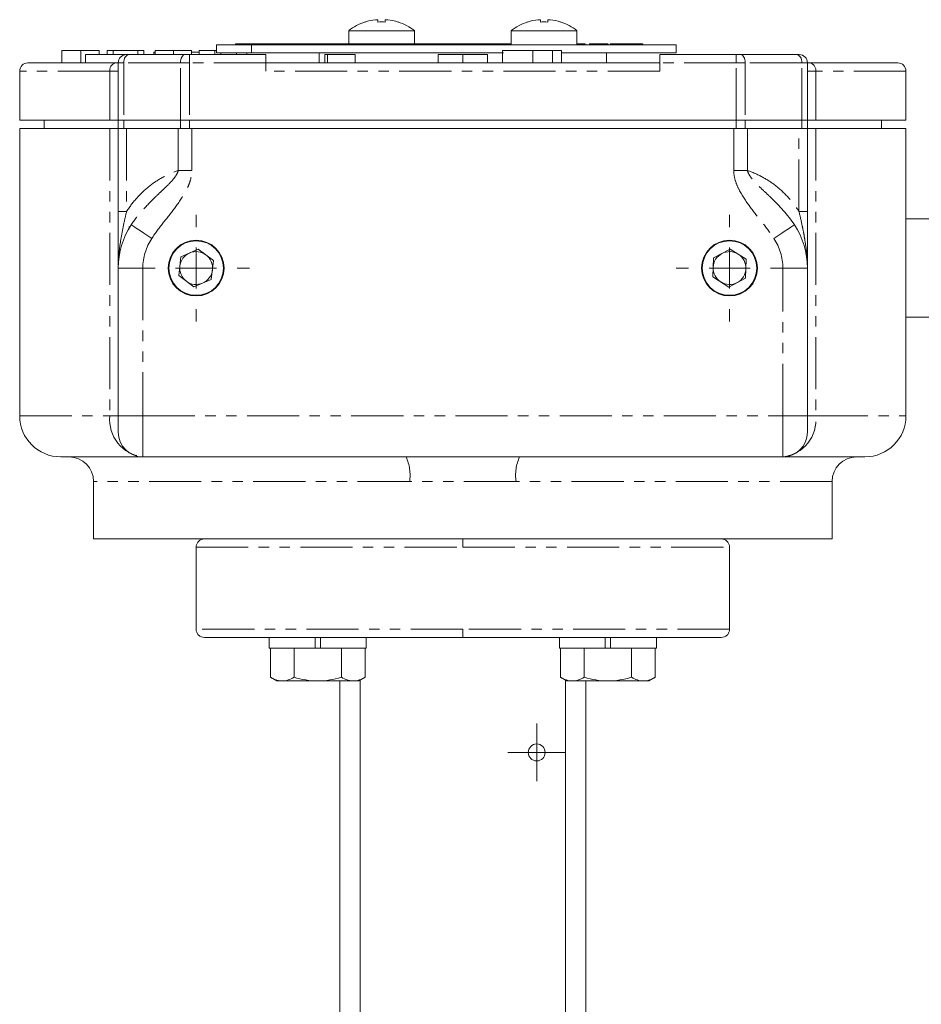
# Model space of a CAD drawing. Header units: millimetres. Extents: x 32 to 423, y -6 to 466.
# Tile 7 of 9: x 44 to 154, y 313 to 433. Entities that reach past the tile are written whole.
import ezdxf

# ---------------------------------------------------------------- set-up
doc = ezdxf.new("R2010")
doc.units = ezdxf.units.MM
doc.linetypes.add('PHANTOM', pattern=[12.7, 6.35, -1.27, 1.27, -1.27, 1.27, -1.27])

# ---------------------------------------------------------------- blocks, each defined once
blk = doc.blocks.new('SW_CENTERMARKSYMBOL_0')
at = {"color": 0, "linetype": 'Continuous', "lineweight": 0}
for p, q in [((0, 2.5), (0, 3.525)), ((0, 0), (0, 2.5)), ((-2.5, 0), (-3.525, 0)), ((0, 0), (-2.5, 0)), ((0, 0), (0, -2.5)), ((0, 0), (2.5, 0)), ((2.5, 0), (3.525, 0)), ((0, -2.5), (0, -3.525))]:
    blk.add_line(p, q, dxfattribs=at)
blk = doc.blocks.new('SW_CENTERMARKSYMBOL_1')
at = {"color": 0, "linetype": 'Continuous', "lineweight": 0}
for p, q in [((0, 5), (0, 6.5)), ((0, 0), (0, 2.5)), ((-5, 0), (-6.5, 0)), ((0, 0), (-2.5, 0)), ((0, 0), (0, -2.5)), ((0, 0), (2.5, 0)), ((5, 0), (6.5, 0)), ((0, -5), (0, -6.5))]:
    blk.add_line(p, q, dxfattribs=at)
blk = doc.blocks.new('SW_CENTERMARKSYMBOL_2')
at = {"color": 0, "linetype": 'Continuous', "lineweight": 0}
for p, q in [((0, 5), (0, 6.5)), ((0, 0), (0, 2.5)), ((-5, 0), (-6.5, 0)), ((0, 0), (-2.5, 0)), ((0, 0), (0, -2.5)), ((0, 0), (2.5, 0)), ((5, 0), (6.5, 0)), ((0, -5), (0, -6.5))]:
    blk.add_line(p, q, dxfattribs=at)

msp = doc.modelspace()

# ---------------------------------------------------------------- linework, layer by layer
at = {"color": 7, "linetype": 'Continuous', "lineweight": 15}
for p, q in [((88.02, 433.06), (88.02, 433.33)), ((88.9, 433.33), (88.9, 433.06)), ((107.82, 433.06), (107.82, 433.33)), ((108.7, 433.33), (108.7, 433.06)), ((84.46, 432.01), (84.46, 430.39)), ((92.46, 432.01), (84.46, 432.01)), ((92.46, 430.39), (92.46, 432.01)), ((104.26, 432.01), (104.26, 430.29)), ((112.26, 432.01), (104.26, 432.01)), ((112.26, 430.29), (112.26, 432.01)), ((49.49, 429.59), (49.49, 428.09)), ((51.83, 429.59), (51.83, 428.09)), ((54.03, 429.59), (54.03, 429.09)), ((55.03, 429.59), (55.03, 429.09)), ((55.76, 429.59), (55.03, 429.59)), ((55.76, 429.59), (55.76, 429.09)), ((58.76, 429.59), (55.76, 429.59)), ((59.49, 429.59), (58.76, 429.59)), ((58.76, 429.59), (58.76, 429.09)), ((59.49, 429.59), (59.49, 429.09)), ((60.69, 429.41), (60.69, 429.09)), ((60.69, 429.41), (60.85, 429.41)), ((60.85, 429.59), (60.85, 429.09)), ((63.09, 429.59), (63.09, 429.09)), ((65.31, 429.59), (65.31, 429.09)), ((65.31, 429.41), (66.22, 429.41)), ((66.22, 429.59), (66.22, 429.09)), ((68.13, 429.59), (66.22, 429.59)), ((68.13, 429.59), (68.13, 429.09)), ((68.36, 429.59), (68.13, 429.59)), ((68.36, 429.29), (68.36, 430.29)), ((68.36, 430.29), (72.6, 430.29)), ((70.66, 430.39), (70.66, 430.29)), ((70.66, 430.39), (76.46, 430.39)), ((124.36, 430.29), (72.6, 430.29)), ((72.6, 430.29), (72.6, 429.29)), ((76.46, 430.29), (76.46, 430.39)), ((76.46, 430.39), (98.21, 430.39)), ((100.86, 430.39), (98.21, 430.39)), ((100.86, 430.29), (100.86, 430.39)), ((100.86, 430.39), (104.26, 430.39)), ((103.21, 429.59), (103.21, 428.09)), ((106.89, 429.59), (106.89, 428.09)), ((109.29, 429.59), (109.29, 428.09)), ((110.39, 429.59), (110.39, 428.09)), ((112.7, 430.39), (112.26, 430.39)), ((112.7, 430.29), (112.7, 430.39)), ((113.23, 430.39), (112.7, 430.39)), ((113.35, 430.29), (113.35, 430.39)), ((114.2, 430.39), (113.79, 430.39)), ((114.2, 430.29), (114.2, 430.39)), ((114.41, 430.39), (114.2, 430.39)), ((114.41, 430.29), (114.41, 430.39)), ((114.58, 430.39), (114.41, 430.39)), ((114.58, 430.29), (114.58, 430.39)), ((115.67, 430.39), (114.58, 430.39)), ((115.67, 430.29), (115.67, 430.39)), ((115.7, 430.39), (115.67, 430.39)), ((115.7, 430.29), (115.7, 430.39)), ((116.03, 430.39), (115.7, 430.39)), ((116.09, 430.29), (116.09, 430.39)), ((116.31, 430.39), (116.55, 430.39)), ((116.55, 430.29), (116.55, 430.39)), ((116.56, 430.39), (116.55, 430.39)), ((116.56, 430.29), (116.56, 430.39)), ((116.64, 430.39), (116.56, 430.39)), ((116.64, 430.29), (116.64, 430.39)), ((117.13, 430.39), (116.64, 430.39)), ((117.13, 430.29), (117.13, 430.39)), ((117.21, 430.39), (117.13, 430.39)), ((117.21, 430.29), (117.21, 430.39)), ((120.31, 430.39), (117.21, 430.39)), ((120.31, 430.39), (120.31, 430.29)), ((124.36, 429.29), (124.36, 430.29)), ((52.36, 429.09), (52.36, 428.09)), ((52.36, 429.09), (57.36, 429.09)), ((57.7, 429.09), (57.36, 429.09)), ((57.7, 429.09), (64.49, 429.09)), ((65.04, 429.09), (64.49, 429.09)), ((65.04, 429.09), (74.36, 429.09)), ((68.36, 429.29), (72.6, 429.29)), ((68.85, 429.29), (68.85, 429.09)), ((70.76, 429.29), (70.76, 429.09)), ((72.03, 429.09), (72.03, 429.29)), ((72.6, 429.29), (103.3, 429.29)), ((74.36, 429.09), (74.36, 428.09)), ((80.86, 429.29), (80.86, 428.09)), ((81.54, 429.09), (81.54, 428.09)), ((81.54, 429.09), (81.85, 429.09)), ((81.85, 429.09), (81.85, 428.09)), ((81.85, 429.09), (85.23, 429.09)), ((85.23, 429.09), (85.23, 428.09)), ((95.36, 429.09), (95.36, 428.09)), ((95.36, 429.09), (98.36, 429.09)), ((98.36, 429.09), (98.36, 428.09)), ((98.36, 429.09), (101.36, 429.09)), ((101.36, 429.09), (101.36, 428.09)), ((110.39, 429.29), (124.36, 429.29)), ((115.86, 428.09), (115.86, 429.29)), ((122.36, 429.09), (131.68, 429.09)), ((122.36, 428.09), (122.36, 429.09)), ((132.23, 429.09), (131.68, 429.09)), ((132.23, 429.09), (139.02, 429.09)), ((139.36, 429.09), (139.02, 429.09)), ((44.36, 427.09), (44.36, 421.09)), ((45.36, 428.09), (56.14, 428.09)), ((56.14, 428.09), (56.36, 428.09)), ((56.36, 421.09), (56.36, 428.09)), ((74.36, 427.09), (74.36, 428.09)), ((74.36, 428.09), (122.36, 428.09)), ((122.36, 428.09), (122.36, 427.09)), ((140.36, 428.09), (140.36, 421.09)), ((140.36, 428.09), (140.58, 428.09)), ((140.58, 428.09), (151.36, 428.09)), ((152.36, 421.09), (152.36, 427.09)), ((44.36, 421.09), (55.34, 421.09)), ((47.36, 421.09), (47.36, 420.09)), ((55.34, 421.09), (56.36, 421.09)), ((57.04, 421.09), (56.36, 421.09)), ((56.36, 420.09), (56.36, 421.09)), ((57.04, 421.09), (63.94, 421.09)), ((65.04, 421.09), (63.94, 421.09)), ((65.04, 421.09), (131.68, 421.09)), ((132.78, 421.09), (131.68, 421.09)), ((132.78, 421.09), (139.68, 421.09)), ((140.36, 421.09), (139.68, 421.09)), ((140.36, 421.09), (141.38, 421.09)), ((140.36, 421.09), (140.36, 420.09)), ((141.38, 421.09), (152.36, 421.09)), ((149.36, 420.09), (149.36, 421.09)), ((44.36, 420.09), (44.36, 385.09)), ((44.36, 420.09), (55.34, 420.09)), ((55.34, 420.09), (56.36, 420.09)), ((57.04, 420.09), (56.36, 420.09)), ((56.36, 409.98), (56.36, 420.09)), ((57.04, 420.09), (63.94, 420.09)), ((57.39, 420.09), (63.68, 420.09)), ((65.04, 420.09), (63.94, 420.09)), ((65.04, 420.09), (131.68, 420.09)), ((65.34, 420.09), (131.37, 420.09)), ((132.78, 420.09), (131.68, 420.09)), ((132.78, 420.09), (139.68, 420.09)), ((133.04, 420.09), (139.32, 420.09)), ((140.36, 420.09), (139.68, 420.09)), ((140.36, 420.09), (140.36, 409.98)), ((140.36, 420.09), (141.38, 420.09)), ((141.38, 420.09), (152.36, 420.09)), ((152.36, 385.09), (152.36, 420.09)), ((189.86, 409.09), (152.36, 409.09)), ((57.7, 408.14), (57.66, 407.77)), ((64, 404.47), (63.74, 402.17)), ((66.12, 405.38), (64, 404.47)), ((67.98, 404.01), (66.12, 405.38)), ((128.9, 404.32), (128.82, 402.01)), ((130.95, 405.4), (128.9, 404.32)), ((132.9, 404.17), (130.95, 405.4)), ((56.36, 385.09), (56.36, 403.09)), ((67.71, 401.71), (67.98, 404.01)), ((132.81, 401.86), (132.9, 404.17)), ((140.36, 403.09), (140.36, 385.09)), ((63.74, 402.17), (65.59, 400.8)), ((128.82, 402.01), (130.77, 400.78)), ((130.77, 400.78), (132.81, 401.86)), ((65.59, 400.8), (67.71, 401.71)), ((152.36, 397.09), (189.86, 397.09)), ((56.36, 383.09), (56.36, 385.09)), ((140.36, 385.09), (140.36, 383.09)), ((59.32, 380.09), (49.36, 380.09)), ((91.45, 380.09), (59.36, 380.09)), ((137.36, 380.09), (105.27, 380.09)), ((147.36, 380.09), (137.39, 380.09)), ((53.36, 377.09), (53.36, 370.09)), ((143.36, 370.09), (143.36, 377.09)), ((143.36, 370.09), (53.36, 370.09)), ((65.86, 369.09), (65.86, 359.09)), ((130.86, 359.09), (130.86, 369.09)), ((74.78, 358.09), (74.78, 356.79)), ((80.36, 358.09), (74.78, 358.09)), ((80.36, 358.09), (80.36, 356.79)), ((81.01, 356.79), (81.01, 358.09)), ((86.58, 356.79), (86.58, 358.09)), ((110.14, 358.09), (110.14, 356.79)), ((115.71, 358.09), (115.71, 356.79)), ((116.36, 356.79), (116.36, 358.09)), ((121.94, 358.09), (116.36, 358.09)), ((121.94, 356.79), (121.94, 358.09)), ((80.36, 356.79), (74.78, 356.79)), ((74.91, 356.79), (74.91, 353.24)), ((77.79, 356.79), (77.79, 353.24)), ((80.36, 356.79), (81.01, 356.79)), ((86.58, 356.79), (81.01, 356.79)), ((83.57, 356.79), (83.57, 353.24)), ((86.45, 356.79), (86.45, 353.24)), ((115.71, 356.79), (110.14, 356.79)), ((110.26, 356.79), (110.26, 353.24)), ((113.15, 356.79), (113.15, 353.24)), ((115.71, 356.79), (116.36, 356.79)), ((121.94, 356.79), (116.36, 356.79)), ((118.92, 356.79), (118.92, 353.24)), ((121.81, 356.79), (121.81, 353.24)), ((74.91, 353.24), (75.68, 352.79)), ((75.68, 352.79), (76.35, 352.79)), ((80.68, 352.79), (76.35, 352.79)), ((80.68, 352.79), (85.01, 352.79)), ((83.36, 304.79), (83.36, 352.79)), ((85.01, 352.79), (85.68, 352.79)), ((85.68, 352.79), (86.45, 353.24)), ((85.86, 352.89), (85.86, 287.09)), ((110.26, 353.24), (111.04, 352.79)), ((110.86, 287.09), (110.86, 352.89)), ((111.04, 352.79), (111.71, 352.79)), ((116.04, 352.79), (111.71, 352.79)), ((113.36, 304.79), (113.36, 352.79)), ((116.04, 352.79), (120.37, 352.79)), ((120.37, 352.79), (121.04, 352.79)), ((121.04, 352.79), (121.81, 353.24))]:
    msp.add_line(p, q, dxfattribs=at)
at = {"color": 8, "linetype": 'PHANTOM', "lineweight": 0}
for p, q in [((98.21, 430.39), (98.21, 430.29)), ((113.79, 430.29), (113.79, 430.39)), ((116.31, 430.29), (116.31, 430.39)), ((65.04, 429.09), (65.04, 428.09)), ((131.68, 428.09), (131.68, 429.09)), ((55.34, 427.09), (44.36, 427.09)), ((55.34, 427.09), (55.34, 421.09)), ((56.36, 427.09), (55.34, 427.09)), ((56.36, 428.09), (57.04, 428.09)), ((57.04, 428.09), (57.04, 421.09)), ((63.94, 428.09), (57.04, 428.09)), ((63.94, 428.09), (65.04, 428.09)), ((63.94, 421.09), (63.94, 428.09)), ((74.36, 428.09), (65.04, 428.09)), ((65.04, 428.09), (65.04, 421.09)), ((122.36, 427.09), (74.36, 427.09)), ((131.68, 428.09), (122.36, 428.09)), ((131.68, 421.09), (131.68, 428.09)), ((131.68, 428.09), (132.78, 428.09)), ((132.78, 428.09), (132.78, 421.09)), ((139.68, 428.09), (132.78, 428.09)), ((139.68, 421.09), (139.68, 428.09)), ((139.68, 428.09), (140.36, 428.09)), ((141.38, 427.09), (140.36, 427.09)), ((141.38, 427.09), (141.38, 421.09)), ((152.36, 427.09), (141.38, 427.09)), ((57.04, 421.09), (57.04, 420.09)), ((63.94, 420.09), (63.94, 421.09)), ((65.04, 421.09), (65.04, 420.09)), ((131.68, 420.09), (131.68, 421.09)), ((132.78, 421.09), (132.78, 420.09)), ((139.68, 420.09), (139.68, 421.09)), ((55.34, 420.09), (55.34, 385.09)), ((57.39, 420.09), (57.39, 409.98)), ((63.68, 414.98), (63.68, 420.09)), ((65.34, 420.09), (65.34, 414.98)), ((131.37, 414.98), (131.37, 420.09)), ((133.04, 420.09), (133.04, 414.98)), ((139.32, 409.98), (139.32, 420.09)), ((141.38, 420.09), (141.38, 385.09)), ((65.34, 414.98), (63.68, 414.98)), ((133.04, 414.98), (131.37, 414.98)), ((57.39, 409.98), (56.36, 409.98)), ((140.36, 409.98), (139.32, 409.98)), ((59.36, 403.09), (56.36, 403.09)), ((59.36, 403.09), (59.36, 385.09)), ((137.36, 385.09), (137.36, 403.09)), ((140.36, 403.09), (137.36, 403.09)), ((44.36, 385.09), (55.34, 385.09)), ((55.34, 385.09), (56.36, 385.09)), ((59.36, 385.09), (56.36, 385.09)), ((59.36, 385.09), (59.36, 380.09)), ((59.36, 385.09), (137.36, 385.09)), ((137.36, 380.09), (137.36, 385.09)), ((140.36, 385.09), (137.36, 385.09)), ((140.36, 385.09), (141.38, 385.09)), ((141.38, 385.09), (152.36, 385.09)), ((91.88, 377.09), (53.36, 377.09)), ((143.36, 377.09), (104.84, 377.09)), ((65.86, 369.09), (98.36, 369.09)), ((98.36, 369.09), (130.86, 369.09)), ((98.36, 359.09), (65.86, 359.09)), ((130.86, 359.09), (98.36, 359.09))]:
    msp.add_line(p, q, dxfattribs=at)
at = {"color": 8, "linetype": 'PHANTOM', "lineweight": 0, "flags": 128}
for points in [[(57.7, 429.09), (57.57, 429.07), (57.44, 429.01), (57.33, 428.92), (57.23, 428.8), (57.15, 428.65), (57.09, 428.47), (57.05, 428.29), (57.04, 428.09)], [(63.94, 428.09), (63.95, 428.29), (63.98, 428.47), (64.03, 428.65), (64.1, 428.8), (64.19, 428.92), (64.28, 429.01), (64.38, 429.07), (64.49, 429.09)], [(132.23, 429.09), (132.33, 429.07), (132.44, 429.01), (132.53, 428.92), (132.62, 428.8), (132.68, 428.65), (132.73, 428.47), (132.77, 428.29), (132.78, 428.09)], [(139.68, 428.09), (139.67, 428.29), (139.63, 428.47), (139.57, 428.65), (139.49, 428.8), (139.39, 428.92), (139.27, 429.01), (139.15, 429.07), (139.02, 429.09)], [(60.45, 406.7), (59.97, 407.02), (59.5, 407.34), (59.07, 407.63), (58.69, 407.88), (58.38, 408.09), (58.15, 408.24), (58.01, 408.33), (57.96, 408.37)], [(138.76, 408.37), (138.71, 408.33), (138.57, 408.24), (138.34, 408.09), (138.03, 407.88), (137.65, 407.63), (137.22, 407.34), (136.75, 407.02), (136.26, 406.7)]]:
    msp.add_lwpolyline(points, dxfattribs=at)
at = {"color": 7, "linetype": 'Continuous', "lineweight": 15}
for centre, radius in [((65.86, 403.09), 3.4), ((65.86, 403.09), 3.32), ((130.86, 403.09), 3.4), ((130.86, 403.09), 3.32), ((107.36, 344.09), 1.03)]:
    msp.add_circle(centre, radius, dxfattribs=at)
for centre, radius, start, end in [((88.46, 426.89), 6.5, 108.0602, 127.9799), ((90.81, 435.58), 5.04, 209.9056, 210.0791), ((88.46, 426.89), 6.49, 96.5522, 108.0324), ((88.46, 425.73), 7.34, 86.564, 93.436), ((88.46, 426.89), 6.49, 71.9676, 83.4478), ((88.46, 426.89), 6.5, 52.0201, 71.9398), ((86.19, 435.54), 4.95, 329.9193, 330.0959), ((108.26, 426.89), 6.5, 108.0602, 127.9799), ((110.53, 435.54), 4.95, 209.9041, 210.0807), ((108.26, 426.89), 6.49, 96.5522, 108.0324), ((108.26, 425.73), 7.34, 86.564, 93.436), ((108.26, 426.89), 6.49, 71.9676, 83.4478), ((108.26, 426.89), 6.5, 52.0201, 71.9398), ((105.91, 435.58), 5.04, 329.9209, 330.0944), ((57.36, 428.09), 1, 90, 180), ((139.36, 428.09), 1, 0, 90), ((45.36, 427.09), 1, 90, 180), ((151.36, 427.09), 1, 0, 90), ((65.86, 403.09), 9.5, 146.2653, 180), ((130.86, 403.09), 9.5, 0, 33.7347), ((65.86, 403.09), 2, 113.4456, 173.4456), ((65.86, 403.09), 2, 53.4456, 113.4456), ((65.86, 403.09), 2, 353.4456, 53.4456), ((130.86, 403.09), 2, 117.7792, 177.7792), ((130.86, 403.09), 2, 57.7792, 117.7792), ((130.86, 403.09), 2, 357.7792, 57.7792), ((65.86, 403.09), 2, 173.4456, 233.4456), ((130.86, 403.09), 2, 177.7792, 237.7792), ((65.86, 403.09), 2, 293.4456, 353.4456), ((130.86, 403.09), 2, 297.7792, 357.7792), ((65.86, 403.09), 2, 233.4456, 293.4456), ((130.86, 403.09), 2, 237.7792, 297.7792), ((49.36, 385.09), 5, 180, 270), ((147.36, 385.09), 5, 270, 0), ((59.36, 383.09), 3, 180, 270), ((137.36, 383.09), 3, 270, 0), ((50.36, 377.09), 3, 0, 90), ((146.36, 377.09), 3, 90, 180)]:
    msp.add_arc(centre, radius, start, end, dxfattribs=at)
at = {"color": 8, "linetype": 'PHANTOM', "lineweight": 0}
for centre, radius, start, end in [((56.25, 427.18), 0.916, 97.1926, 185.7252), ((140.46, 427.18), 0.916, 354.2748, 82.8074), ((65.86, 403.09), 6.5, 146.2653, 180), ((130.86, 403.09), 6.5, 0, 33.7347), ((59.9, 384.63), 4.58, 174.2753, 262.8072), ((136.82, 384.63), 4.58, 277.1928, 5.7247), ((86.35, 377.82), 5.58, 352.4397, 23.9444), ((110.37, 377.82), 5.58, 156.0556, 187.5603)]:
    msp.add_arc(centre, radius, start, end, dxfattribs=at)
at = {"color": 7, "linetype": 'Continuous', "lineweight": 15}
for points, knots in [([(88.02, 433.33), (88.02, 433.34), (87.99, 433.35), (87.88, 433.35), (87.8, 433.34), (87.72, 433.33)], [0, 0, 0, 0, 0.5, 0.5, 1, 1, 1, 1]), ([(89.2, 433.33), (89.12, 433.34), (89.04, 433.35), (88.93, 433.35), (88.9, 433.34), (88.9, 433.33)], [0, 0, 0, 0, 0.5, 0.5, 1, 1, 1, 1]), ([(107.82, 433.33), (107.82, 433.34), (107.79, 433.35), (107.67, 433.35), (107.6, 433.34), (107.52, 433.33)], [0, 0, 0, 0, 0.5, 0.5, 1, 1, 1, 1]), ([(109, 433.33), (108.92, 433.34), (108.84, 433.35), (108.73, 433.35), (108.7, 433.34), (108.7, 433.33)], [0, 0, 0, 0, 0.5, 0.5, 1, 1, 1, 1]), ([(51.83, 429.59), (51.74, 429.59), (51.58, 429.59), (51.33, 429.59), (51.1, 429.59), (50.88, 429.59), (50.67, 429.59), (50.48, 429.59), (50.3, 429.59), (50.14, 429.59), (49.99, 429.59), (49.86, 429.59), (49.75, 429.59), (49.66, 429.59), (49.59, 429.59), (49.53, 429.59), (49.5, 429.59), (49.49, 429.59), (49.49, 429.59)], [0, 0, 0, 0, 0.0690622, 0.1347659, 0.1976107, 0.2585282, 0.3181274, 0.3770583, 0.4356858, 0.4947336, 0.5540911, 0.6133334, 0.6729242, 0.7340655, 0.7962988, 0.8612409, 0.9289703, 1, 1, 1, 1]), ([(54.03, 429.59), (54.03, 429.59), (54.03, 429.59), (53.97, 429.59), (53.88, 429.59), (53.76, 429.59), (53.61, 429.59), (53.43, 429.59), (53.22, 429.59), (52.99, 429.59), (52.74, 429.59), (52.46, 429.59), (52.15, 429.59), (51.94, 429.59), (51.83, 429.59)], [0, 0, 0, 0, 0.0842735, 0.1665166, 0.2473878, 0.3288365, 0.4090983, 0.4877267, 0.5657078, 0.6449849, 0.7265584, 0.8120698, 0.9027288, 1, 1, 1, 1]), ([(63.09, 429.59), (63, 429.59), (62.82, 429.59), (62.57, 429.59), (62.33, 429.59), (62.11, 429.59), (61.91, 429.59), (61.72, 429.59), (61.56, 429.59), (61.4, 429.59), (61.27, 429.59), (61.16, 429.59), (61.07, 429.59), (60.98, 429.59), (60.93, 429.59), (60.88, 429.59), (60.86, 429.59), (60.85, 429.59), (60.85, 429.59)], [0, 0, 0, 0, 0.0621711, 0.1208758, 0.1761981, 0.2290707, 0.2801445, 0.3296926, 0.3791295, 0.4286081, 0.4804132, 0.536863, 0.5981211, 0.665054, 0.7386094, 0.8185765, 0.9056472, 1, 1, 1, 1]), ([(65.31, 429.59), (65.31, 429.59), (65.31, 429.59), (65.29, 429.59), (65.28, 429.59), (65.26, 429.59), (65.23, 429.59), (65.2, 429.59), (65.16, 429.59), (65.11, 429.59), (65.06, 429.59), (65, 429.59), (64.92, 429.59), (64.84, 429.59), (64.74, 429.59), (64.64, 429.59), (64.53, 429.59), (64.4, 429.59), (64.27, 429.59), (64.12, 429.59), (63.97, 429.59), (63.81, 429.59), (63.65, 429.59), (63.47, 429.59), (63.28, 429.59), (63.15, 429.59), (63.09, 429.59)], [0, 0, 0, 0, 0.057011, 0.111445, 0.163641, 0.21303, 0.260012, 0.304613, 0.347221, 0.387277, 0.425715, 0.463142, 0.50007, 0.535979, 0.571955, 0.60768, 0.643832, 0.680212, 0.717105, 0.754184, 0.792042, 0.830687, 0.870815, 0.911966, 0.955096, 1, 1, 1, 1]), ([(106.89, 429.59), (106.75, 429.59), (106.47, 429.59), (106.06, 429.59), (105.68, 429.59), (105.32, 429.59), (104.99, 429.59), (104.69, 429.59), (104.41, 429.59), (104.16, 429.59), (103.94, 429.59), (103.74, 429.59), (103.58, 429.59), (103.44, 429.59), (103.33, 429.59), (103.26, 429.59), (103.21, 429.59), (103.21, 429.59), (103.21, 429.59)], [0, 0, 0, 0, 0.083185, 0.161992, 0.23625, 0.306601, 0.373855, 0.437969, 0.499954, 0.560382, 0.618843, 0.675201, 0.729719, 0.783027, 0.835926, 0.889454, 0.943952, 1, 1, 1, 1]), ([(109.29, 429.59), (109.21, 429.59), (109.04, 429.59), (108.77, 429.59), (108.49, 429.59), (108.19, 429.59), (107.89, 429.59), (107.57, 429.59), (107.23, 429.59), (107.01, 429.59), (106.89, 429.59)], [0, 0, 0, 0, 0.119865, 0.239021, 0.359549, 0.481025, 0.605473, 0.732971, 0.864251, 1, 1, 1, 1]), ([(110.39, 429.59), (110.39, 429.59), (110.38, 429.59), (110.33, 429.59), (110.24, 429.59), (110.12, 429.59), (109.96, 429.59), (109.77, 429.59), (109.55, 429.59), (109.38, 429.59), (109.29, 429.59)], [0, 0, 0, 0, 0.128464, 0.252118, 0.373476, 0.493004, 0.613709, 0.737277, 0.865504, 1, 1, 1, 1]), ([(56.36, 409.98), (56.36, 409.34), (56.36, 408.71), (56.36, 407.78), (56.36, 407.47), (56.36, 406.86), (56.36, 406.56), (56.36, 405.68), (56.36, 405.12), (56.36, 404.32), (56.36, 404.06), (56.36, 403.69), (56.36, 403.56), (56.36, 403.32), (56.36, 403.2), (56.36, 403.09)], [0, 0, 0, 0, 0.25, 0.25, 0.375, 0.375, 0.5, 0.5, 0.75, 0.75, 0.875, 0.875, 0.9375, 0.9375, 1, 1, 1, 1]), ([(140.36, 409.98), (140.36, 409.34), (140.36, 408.71), (140.36, 407.79), (140.36, 407.48), (140.36, 406.88), (140.36, 406.57), (140.36, 405.68), (140.36, 405.12), (140.36, 404.32), (140.36, 404.06), (140.36, 403.68), (140.36, 403.56), (140.36, 403.32), (140.36, 403.2), (140.36, 403.09)], [0, 0, 0, 0, 0.25, 0.25, 0.375, 0.375, 0.5, 0.5, 0.75, 0.75, 0.875, 0.875, 0.9375, 0.9375, 1, 1, 1, 1]), ([(91.45, 380.09), (93.75, 380.09), (96.05, 380.1), (100.66, 380.1), (102.97, 380.09), (105.27, 380.09)], [0, 0, 0, 0, 0.5, 0.5, 1, 1, 1, 1]), ([(66.86, 370.09), (66.73, 370.08), (66.54, 370.06), (66.31, 369.93), (66.15, 369.8), (66.02, 369.64), (65.89, 369.41), (65.87, 369.22), (65.86, 369.09)], [0, 0, 0, 0, 0.2394578, 0.3683588, 0.4999999, 0.6316358, 0.760538, 1, 1, 1, 1]), ([(130.86, 369.09), (130.85, 369.22), (130.82, 369.41), (130.7, 369.64), (130.57, 369.8), (130.41, 369.93), (130.18, 370.06), (129.98, 370.08), (129.86, 370.09)], [0, 0, 0, 0, 0.239462, 0.368364, 0.5, 0.631641, 0.760542, 1, 1, 1, 1]), ([(65.86, 359.09), (65.87, 358.96), (65.89, 358.77), (66.02, 358.54), (66.15, 358.38), (66.31, 358.25), (66.54, 358.12), (66.73, 358.1), (66.86, 358.09)], [0, 0, 0, 0, 0.239454, 0.368357, 0.500001, 0.631637, 0.760543, 1, 1, 1, 1]), ([(129.86, 358.09), (129.98, 358.1), (130.18, 358.12), (130.41, 358.25), (130.57, 358.38), (130.7, 358.54), (130.82, 358.77), (130.85, 358.96), (130.86, 359.09)], [0, 0, 0, 0, 0.239457, 0.368363, 0.499999, 0.631643, 0.760546, 1, 1, 1, 1]), ([(98.36, 358.09), (97.05, 358.09), (95.65, 358.09), (92.7, 358.09), (91.15, 358.09), (87.93, 358.09), (86.25, 358.09), (82.86, 358.09), (81.14, 358.09), (77.78, 358.09), (76.14, 358.09), (73.11, 358.09), (71.73, 358.09), (69.4, 358.09), (68.46, 358.09), (67.19, 358.09), (66.86, 358.09), (66.86, 358.09)], [0, 0, 0, 0, 0.125, 0.125, 0.25, 0.25, 0.375, 0.375, 0.5, 0.5, 0.625, 0.625, 0.75, 0.75, 0.875, 0.875, 1, 1, 1, 1]), ([(129.86, 358.09), (129.86, 358.09), (129.53, 358.09), (128.25, 358.09), (127.32, 358.09), (124.99, 358.09), (123.6, 358.09), (120.58, 358.09), (118.94, 358.09), (115.58, 358.09), (113.86, 358.09), (110.47, 358.09), (108.79, 358.09), (105.57, 358.09), (104.01, 358.09), (101.07, 358.09), (99.67, 358.09), (98.36, 358.09)], [0, 0, 0, 0, 0.125, 0.125, 0.25, 0.25, 0.375, 0.375, 0.5, 0.5, 0.625, 0.625, 0.75, 0.75, 0.875, 0.875, 1, 1, 1, 1]), ([(76.35, 352.79), (76.23, 352.79), (76.11, 352.8), (75.86, 352.84), (75.74, 352.87), (75.38, 352.99), (75.14, 353.1), (74.91, 353.24)], [0, 0, 0, 0, 0.25, 0.25, 0.5, 0.5, 1, 1, 1, 1]), ([(80.68, 352.79), (80.19, 352.79), (79.7, 352.83), (78.73, 352.99), (78.26, 353.1), (77.79, 353.24)], [0, 0, 0, 0, 0.5, 0.5, 1, 1, 1, 1]), ([(83.57, 353.24), (83.1, 353.1), (82.62, 352.99), (81.65, 352.83), (81.17, 352.79), (80.68, 352.79)], [0, 0, 0, 0, 0.5, 0.5, 1, 1, 1, 1]), ([(85.01, 352.79), (84.89, 352.79), (84.77, 352.8), (84.52, 352.84), (84.4, 352.87), (84.04, 352.99), (83.8, 353.1), (83.57, 353.24)], [0, 0, 0, 0, 0.25, 0.25, 0.5, 0.5, 1, 1, 1, 1]), ([(111.71, 352.79), (111.58, 352.79), (111.46, 352.8), (111.22, 352.84), (111.1, 352.87), (110.74, 352.99), (110.5, 353.1), (110.26, 353.24)], [0, 0, 0, 0, 0.25, 0.25, 0.5, 0.5, 1, 1, 1, 1]), ([(116.04, 352.79), (115.55, 352.79), (115.05, 352.83), (114.09, 352.99), (113.62, 353.1), (113.15, 353.24)], [0, 0, 0, 0, 0.5, 0.5, 1, 1, 1, 1]), ([(118.92, 353.24), (118.45, 353.1), (117.97, 352.99), (117.01, 352.83), (116.52, 352.79), (116.04, 352.79)], [0, 0, 0, 0, 0.5, 0.5, 1, 1, 1, 1]), ([(120.37, 352.79), (120.24, 352.79), (120.12, 352.8), (119.88, 352.84), (119.76, 352.87), (119.4, 352.99), (119.16, 353.1), (118.92, 353.24)], [0, 0, 0, 0, 0.25, 0.25, 0.5, 0.5, 1, 1, 1, 1])]:
    msp.add_open_spline(points, degree=3, knots=knots, dxfattribs=at)
at = {"color": 8, "linetype": 'PHANTOM', "lineweight": 0}
for points, knots in [([(57.39, 409.98), (57.78, 410.59), (58.2, 411.15), (59.14, 412.18), (59.64, 412.65), (60.7, 413.5), (61.26, 413.86), (62.43, 414.5), (63.04, 414.77), (63.68, 414.98)], [0, 0, 0, 0, 0.25, 0.25, 0.5, 0.5, 0.75, 0.75, 1, 1, 1, 1]), ([(63.68, 414.98), (63.64, 414.8), (63.56, 414.63), (63.38, 414.31), (63.27, 414.15), (62.92, 413.72), (62.67, 413.46), (62.15, 412.94), (61.88, 412.69), (61.35, 412.18), (61.08, 411.93), (60.3, 411.17), (59.79, 410.65), (58.82, 409.55), (58.37, 408.98), (57.96, 408.37)], [0, 0, 0, 0, 0.0625, 0.0625, 0.125, 0.125, 0.25, 0.25, 0.375, 0.375, 0.5, 0.5, 0.75, 0.75, 1, 1, 1, 1]), ([(60.45, 406.7), (60.91, 407.38), (61.4, 408.02), (62.4, 409.31), (62.91, 409.94), (63.87, 411.26), (64.33, 411.93), (64.79, 412.84), (64.88, 413.02), (65.03, 413.4), (65.1, 413.59), (65.27, 414.17), (65.34, 414.57), (65.34, 414.98)], [0, 0, 0, 0, 0.25, 0.25, 0.5, 0.5, 0.75, 0.75, 0.8125, 0.8125, 0.875, 0.875, 1, 1, 1, 1]), ([(131.37, 414.98), (131.37, 414.57), (131.44, 414.17), (131.68, 413.38), (131.84, 413.01), (132.39, 411.93), (132.85, 411.25), (133.81, 409.94), (134.32, 409.31), (135.32, 408.02), (135.81, 407.38), (136.26, 406.7)], [0, 0, 0, 0, 0.125, 0.125, 0.25, 0.25, 0.5, 0.5, 0.75, 0.75, 1, 1, 1, 1]), ([(138.76, 408.37), (137.94, 409.6), (136.94, 410.66), (135.64, 411.93), (135.37, 412.18), (134.84, 412.68), (134.57, 412.93), (134.06, 413.45), (133.8, 413.71), (133.45, 414.15), (133.34, 414.3), (133.16, 414.62), (133.08, 414.8), (133.04, 414.98)], [0, 0, 0, 0, 0.5, 0.5, 0.625, 0.625, 0.75, 0.75, 0.875, 0.875, 0.9375, 0.9375, 1, 1, 1, 1]), ([(133.04, 414.98), (133.68, 414.77), (134.28, 414.5), (135.45, 413.86), (136.02, 413.49), (137.08, 412.65), (137.58, 412.18), (138.51, 411.15), (138.94, 410.59), (139.32, 409.98)], [0, 0, 0, 0, 0.25, 0.25, 0.5, 0.5, 0.75, 0.75, 1, 1, 1, 1]), ([(57.39, 409.98), (57.25, 409.41), (57.12, 408.84), (56.88, 407.69), (56.77, 407.11), (56.58, 405.95), (56.51, 405.38), (56.42, 404.52), (56.4, 404.23), (56.37, 403.66), (56.36, 403.37), (56.36, 403.09)], [0, 0, 0, 0, 0.25, 0.25, 0.5, 0.5, 0.75, 0.75, 0.875, 0.875, 1, 1, 1, 1]), ([(139.32, 409.98), (139.46, 409.41), (139.59, 408.84), (139.77, 407.98), (139.83, 407.69), (139.94, 407.11), (139.99, 406.82), (140.13, 405.95), (140.21, 405.37), (140.3, 404.51), (140.32, 404.23), (140.34, 403.8), (140.35, 403.66), (140.36, 403.37), (140.36, 403.23), (140.36, 403.09)], [0, 0, 0, 0, 0.25, 0.25, 0.375, 0.375, 0.5, 0.5, 0.75, 0.75, 0.875, 0.875, 0.9375, 0.9375, 1, 1, 1, 1]), ([(104.84, 377.09), (103.76, 377.09), (102.68, 377.09), (100.52, 377.1), (98.36, 377.11), (96.2, 377.1), (94.04, 377.09), (92.96, 377.09), (91.88, 377.09)], [0, 0, 0, 0, 0.25, 0.25, 0.5, 0.75, 0.75, 1, 1, 1, 1]), ([(98.36, 370.09), (98.36, 370.09), (98.36, 370.07), (98.36, 369.97), (98.36, 369.89), (98.36, 369.7), (98.36, 369.58), (98.36, 369.33), (98.36, 369.21), (98.36, 369.09)], [0, 0, 0, 0, 0.25, 0.25, 0.5, 0.5, 0.75, 0.75, 1, 1, 1, 1]), ([(98.36, 359.09), (98.36, 358.97), (98.36, 358.85), (98.36, 358.6), (98.36, 358.48), (98.36, 358.29), (98.36, 358.21), (98.36, 358.11), (98.36, 358.09), (98.36, 358.09)], [0, 0, 0, 0, 0.25, 0.25, 0.5, 0.5, 0.75, 0.75, 1, 1, 1, 1])]:
    msp.add_open_spline(points, degree=3, knots=knots, dxfattribs=at)
at = {"color": 7, "linetype": 'Continuous', "lineweight": 15}
for points in [[(77.79, 353.24), (77.32, 352.96), (76.84, 352.79), (76.35, 352.79)], [(86.45, 353.24), (85.98, 352.96), (85.5, 352.79), (85.01, 352.79)], [(113.15, 353.24), (112.68, 352.96), (112.2, 352.79), (111.71, 352.79)], [(121.81, 353.24), (121.34, 352.96), (120.86, 352.79), (120.37, 352.79)]]:
    msp.add_open_spline(points, degree=3, dxfattribs=at)

# ---------------------------------------------------------------- block references
at = {"color": 7, "linetype": 'Continuous', "lineweight": 0}
for name, p in [('SW_CENTERMARKSYMBOL_2', (65.86, 403.09)), ('SW_CENTERMARKSYMBOL_1', (130.86, 403.09)), ('SW_CENTERMARKSYMBOL_0', (107.36, 344.09))]:
    msp.add_blockref(name, p, dxfattribs=at)

doc.saveas('drawing.dxf')
